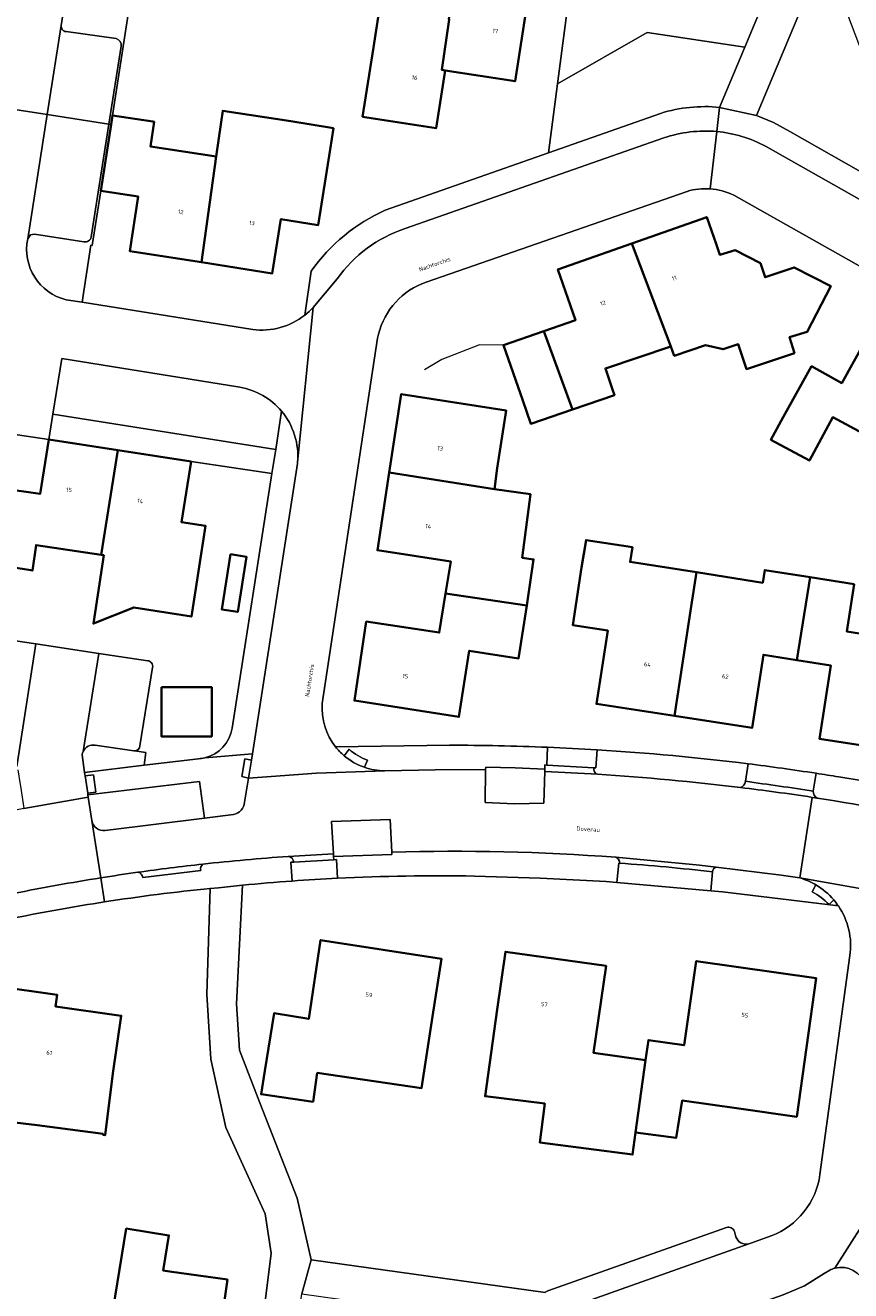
# Model space of a CAD drawing. Header units: metres. Extents: x 197700 to 204338, y 317132 to 325229.
# Tile 198 of 256: x 199360 to 199430, y 319418 to 319526. Entities that reach past the tile are written whole.
import ezdxf
from ezdxf.enums import TextEntityAlignment as Align

# ---------------------------------------------------------------- set-up
doc = ezdxf.new("R2010")
doc.units = ezdxf.units.M
for name, color, linetype, lineweight in [('B-WE-GR-BEPLANTING_CULTUUR_BODEMBEDEKKER-GV', 90, 'Continuous', 18), ('B-WE-GR-BEPLANTING_CULTUUR_HEESTERS-GV', 90, 'Continuous', 18), ('B-WE-IE-TERREINAFSCHEIDING_KUNSTMATIG_HEKWERK-G', 20, 'IE-TERREINAFSCHEIDING-KUNSTMATIG', 18), ('B-WE-OG-BEBOUWING-GV', 7, 'Continuous', 35), ('B-WE-OG-BEBOUWING-T18', 10, 'Continuous', 18), ('B-WE-OG-TERREIN_CULTUURSCHEIDING-GV', 7, 'Continuous', 18), ('B-WE-OG-TERREIN_ERF-GV', 7, 'Continuous', 18), ('B-WE-OG-TOPOGRAFIE-T18', 10, 'Continuous', 18), ('B-WE-VH-VERHARDING_ASFALT-GV', 252, 'Continuous', 18), ('B-WE-VH-VERHARDING_BEDRIJFSVLOERPLAAT-GV', 252, 'Continuous', 18), ('B-WE-VH-VERHARDING_BETONSTRAATSTEEN-GV', 252, 'Continuous', 18), ('B-WE-VH-VERHARDING_TEGEL-GV', 252, 'Continuous', 18)]:
    doc.layers.add(name, color=color, linetype=linetype, lineweight=lineweight)
doc.styles.add('NLCS-ISO-M200-T18', font='NLCS-ISO.ttf', dxfattribs={"height": 0.36})
doc.linetypes.add('IE-TERREINAFSCHEIDING-KUNSTMATIG', pattern='A,4,[82,NLCS.SHX,S=0.75,R=90,X=0,Y=0],4,-2', length=10)

msp = doc.modelspace()

# ---------------------------------------------------------------- linework, layer by layer
at = {"layer": 'B-WE-GR-BEPLANTING_CULTUUR_BODEMBEDEKKER-GV'}
for points in [[(199398.959, 319462.725), (199398.93, 319459.923), (199401.443, 319459.803), (199403.96, 319459.85), (199404.047, 319462.555), (199404.046, 319462.77), (199401.509, 319462.867), (199398.972, 319462.94)], [(199390.945, 319455.653), (199390.794, 319458.455), (199385.776, 319458.29), (199385.933, 319455.517), (199385.945, 319455.288), (199390.936, 319455.448)]]:
    msp.add_lwpolyline(points, close=True, dxfattribs=at)
for points in [[(199366.381, 319457.502), (199374.873, 319458.571), (199374.458, 319461.705), (199364.904, 319460.574), (199364.929, 319460.367)], [(199364.929, 319460.367), (199365.238, 319458.355)]]:
    msp.add_lwpolyline(points, dxfattribs=at)
msp.add_lwpolyline([(199365.238, 319458.355, 0.3888671), (199366.381, 319457.502)], format="xyb", dxfattribs=at)
at = {"layer": 'B-WE-GR-BEPLANTING_CULTUUR_HEESTERS-GV'}
for points in [[(199364.402, 319463.988), (199364.619, 319462.476), (199369.716, 319463.094), (199369.868, 319464.179), (199368.876, 319464.326)], [(199368.876, 319464.326), (199368.831, 319464.329), (199365.526, 319464.807)], [(199404.071, 319417.949), (199384.012, 319420.758), (199383.215, 319417.835), (199394.631, 319416.245), (199395.26, 319415.523), (199394.956, 319412.7), (199403.578, 319415.743)]]:
    msp.add_lwpolyline(points, dxfattribs=at)
for points in [[(199364.489, 319464.285, 0.0813272), (199364.402, 319463.988)], [(199365.526, 319464.807, 0.3393824), (199364.489, 319464.285)]]:
    msp.add_lwpolyline(points, format="xyb", dxfattribs=at)
at = {"layer": 'B-WE-IE-TERREINAFSCHEIDING_KUNSTMATIG_HEKWERK-G'}
for points in [[(199405.133, 319521.452), (199407.632, 319540.596), (199402.056, 319541.297)], [(199404.362, 319515.548), (199405.133, 319521.452)], [(199400.489, 319499.056), (199398.452, 319499.103), (199395.215, 319497.838), (199393.725, 319496.95)]]:
    msp.add_lwpolyline(points, dxfattribs=at)
at = {"layer": 'B-WE-OG-BEBOUWING-GV'}
for points in [[(199395.495, 319522.593), (199401.492, 319521.665), (199402.874, 319530.555), (199399.499, 319531.074), (199400.127, 319535.014), (199397.165, 319535.486), (199396.844, 319533.472), (199396.416, 319530.72), (199395.828, 319526.973), (199395.857, 319526.968), (199395.22, 319522.641)], [(199388.435, 319518.63), (199394.718, 319517.644), (199395.495, 319522.593), (199395.22, 319522.641), (199395.857, 319526.968), (199395.828, 319526.973), (199396.416, 319530.72), (199393.749, 319531.137), (199393.162, 319527.388), (199389.89, 319527.898), (199389.363, 319524.543)], [(199366.884, 319517.974), (199366.005, 319512.283), (199369.207, 319511.789), (199368.486, 319507.12), (199374.617, 319506.162), (199375.896, 319515.214), (199370.259, 319516.092), (199370.585, 319518.189), (199370.462, 319518.209), (199367.003, 319518.743)], [(199375.896, 319515.214), (199374.617, 319506.162), (199380.695, 319505.213), (199381.427, 319509.858), (199384.628, 319509.357), (199385.639, 319515.814), (199385.925, 319517.643), (199382.283, 319518.241), (199376.452, 319519.148), (199376.312, 319518.155)], [(199418.72, 319507.747), (199417.916, 319510.035), (199411.491, 319507.777), (199414.826, 319498.961), (199415.128, 319498.162), (199417.801, 319499.062), (199419.326, 319498.721), (199420.61, 319499.153), (199421.329, 319497.015), (199425.426, 319498.394), (199425, 319499.755), (199426.52, 319500.204), (199428.527, 319504.131), (199425.403, 319505.728), (199422.904, 319504.887), (199422.5, 319506.09), (199420.341, 319507.194), (199419.039, 319506.799)], [(199403.948, 319500.267), (199406.424, 319493.554), (199410.003, 319494.784), (199409.808, 319495.363), (199409.231, 319497.078), (199414.826, 319498.961), (199411.491, 319507.777), (199405.164, 319505.554), (199406.677, 319501.223)], [(199424.457, 319492.9), (199423.401, 319490.972), (199426.707, 319489.193), (199428.711, 319492.916), (199433.956, 319490.092), (199438.38, 319498.139), (199432.559, 319501.372), (199429.481, 319495.829), (199426.885, 319497.271)], [(199402.141, 319494.337), (199402.845, 319492.325), (199406.424, 319493.554), (199403.948, 319500.267), (199400.489, 319499.056)], [(199399.73, 319486.737), (199399.962, 319488.542), (199400.727, 319493.483), (199391.741, 319494.875), (199390.714, 319488.158)], [(199361.55, 319491.002), (199360.798, 319486.332), (199357.58, 319486.809), (199356.551, 319480.344), (199360.007, 319479.794), (199360.142, 319479.77), (199360.459, 319481.957), (199366.03, 319481.117), (199367.46, 319490.079)], [(199367.46, 319490.079), (199366.03, 319481.117), (199366.253, 319481.083), (199365.372, 319475.231), (199368.823, 319476.608), (199373.763, 319475.836), (199374.975, 319483.592), (199372.929, 319483.911), (199373.739, 319489.099)], [(199402.569, 319477.18), (199403.07, 319480.72), (199402.1, 319480.866), (199402.799, 319486.314), (199399.73, 319486.737), (199390.714, 319488.158), (199389.699, 319481.515), (199395.976, 319480.555), (199395.534, 319477.801), (199402.508, 319476.79)], [(199415.153, 319467.323), (199416.565, 319476.694), (199417.025, 319479.619), (199411.34, 319480.515), (199411.536, 319481.759), (199407.574, 319482.383), (199407.194, 319480.037), (199406.431, 319475.095), (199409.426, 319474.633), (199408.457, 319468.357)], [(199377.101, 319481.169), (199376.365, 319476.445), (199377.734, 319476.232), (199378.471, 319480.956)], [(199416.565, 319476.694), (199415.153, 319467.323), (199421.794, 319466.298), (199422.767, 319472.559), (199425.615, 319472.104), (199426.772, 319479.194), (199422.879, 319479.808), (199422.708, 319478.722), (199417.025, 319479.619)], [(199435.841, 319473.618), (199429.898, 319474.555), (199430.536, 319478.6), (199426.772, 319479.194), (199425.615, 319472.104), (199428.544, 319471.637), (199427.566, 319465.363), (199434.411, 319464.296)], [(199395.534, 319477.801), (199394.999, 319474.464), (199388.749, 319475.4), (199387.735, 319468.633), (199396.678, 319467.233), (199397.566, 319472.904), (199401.795, 319472.241), (199402.508, 319476.79)], [(199371.191, 319469.773), (199371.191, 319465.572), (199375.51, 319465.572), (199375.51, 319469.773)], [(199380.055, 319436.921), (199379.737, 319434.926), (199384.184, 319434.282), (199384.542, 319436.752), (199393.478, 319435.456), (199394.423, 319441.584), (199395.185, 319446.525), (199384.825, 319448.123), (199383.811, 319441.385), (199380.843, 319441.859)], [(199412.671, 319437.843), (199408.206, 319438.489), (199409.281, 319445.917), (199400.669, 319447.137), (199399.968, 319442.186), (199398.917, 319434.765), (199404.037, 319434.128), (199403.599, 319430.805), (199411.555, 319429.757), (199411.805, 319431.652)], [(199420.658, 319433.699), (199425.621, 319432.999), (199427.294, 319444.864), (199417.015, 319446.331), (199415.972, 319439.12), (199412.92, 319439.562), (199412.671, 319437.843), (199411.805, 319431.652), (199415.285, 319431.193), (199415.79, 319434.385)], [(199367.046, 319436.703), (199367.76, 319441.652), (199362.134, 319442.449), (199362.275, 319443.429), (199357.02, 319444.187), (199356.306, 319439.238), (199356.152, 319438.169), (199357.59, 319437.99), (199356.929, 319432.724), (199360.542, 319432.27), (199366.196, 319431.546), (199366.184, 319431.455), (199366.37, 319431.425)], [(199365.929, 319409.899), (199368.867, 319409.494), (199368.879, 319409.575), (199369.351, 319412.814), (199375.836, 319411.896), (199376.849, 319419.055), (199371.899, 319419.755), (199371.354, 319419.832), (199371.841, 319422.839), (199368.182, 319423.431), (199367.047, 319416.42), (199363.722, 319416.891), (199362.761, 319417.034), (199361.834, 319410.782), (199363.08, 319410.597), (199365.969, 319410.169)]]:
    msp.add_lwpolyline(points, close=True, dxfattribs=at)
at = {"layer": 'B-WE-OG-TERREIN_CULTUURSCHEIDING-GV'}
for points in [[(199406.939, 319561.651), (199405.727, 319564.028), (199403.58, 319562.762), (199404.566, 319557.792), (199405.394, 319551.914), (199404.685, 319550.196), (199405.118, 319547.434), (199402.319, 319545.975), (199402.056, 319541.297), (199407.632, 319540.596), (199405.133, 319521.452)], [(199405.133, 319521.452), (199412.802, 319525.848), (199421.174, 319524.591), (199425.838, 319535.741), (199421.912, 319540.686)], [(199421.174, 319524.591), (199412.802, 319525.848), (199405.133, 319521.452), (199404.362, 319515.548), (199413.947, 319518.918)], [(199419.016, 319519.433), (199421.174, 319524.591)], [(199377.906, 319495.469), (199362.669, 319497.927), (199361.898, 319493.157), (199380.985, 319490.147), (199381.496, 319493.41)]]:
    msp.add_lwpolyline(points, dxfattribs=at)
msp.add_lwpolyline([(199422.174, 319518.746), (199423.626, 319518.131), (199425.013, 319517.378), (199435.731, 319511.284), (199432.629, 319520.408), (199431.488, 319523.431), (199429.776, 319527.966), (199428.132, 319532.991)], close=True, dxfattribs=at)
for points in [[(199413.947, 319518.918, -0.1000493), (199419.016, 319519.433)], [(199381.496, 319493.41, 0.1790143), (199377.906, 319495.469)]]:
    msp.add_lwpolyline(points, format="xyb", dxfattribs=at)
at = {"layer": 'B-WE-OG-TERREIN_ERF-GV'}
for points in [[(199390.374, 319510.629), (199404.362, 319515.548), (199405.133, 319521.452), (199407.632, 319540.596), (199402.056, 319541.297), (199399.558, 319541.465), (199398.711, 319541.636), (199399.639, 319548.154), (199395.471, 319548.799), (199395.598, 319549.642), (199396.077, 319552.836), (199396.135, 319553.215), (199396.324, 319554.44), (199397.208, 319560.041), (199397.242, 319560.236), (199390.024, 319561.352), (199386.197, 319561.943), (199385.648, 319558.472), (199389.579, 319557.851), (199389.177, 319555.306), (199388.799, 319552.912), (199385.012, 319553.43), (199384.532, 319550.135)], [(199368.397, 319527.772), (199367.003, 319518.743), (199370.462, 319518.209), (199370.585, 319518.189), (199370.259, 319516.092), (199375.896, 319515.214), (199376.312, 319518.155), (199376.452, 319519.148), (199382.283, 319518.241), (199385.925, 319517.643), (199385.639, 319515.814), (199384.628, 319509.357), (199381.427, 319509.858), (199380.695, 319505.213), (199374.617, 319506.162), (199368.486, 319507.12), (199369.207, 319511.789), (199366.005, 319512.283), (199365.275, 319507.609), (199365.154, 319507.623), (199364.398, 319502.745), (199379.013, 319500.406)], [(199416.23, 319512.241), (199393.878, 319504.465)], [(199449.433, 319495.454), (199420.228, 319511.92)], [(199383.476, 319501.644), (199384.027, 319505.417)], [(199389.789, 319500), (199389.719, 319499.676), (199384.974, 319468.401)], [(199377.244, 319466.27), (199380.66, 319488.072), (199373.739, 319489.099), (199372.929, 319483.911), (199374.975, 319483.592), (199373.763, 319475.836), (199368.823, 319476.608), (199365.372, 319475.231), (199366.253, 319481.083), (199366.03, 319481.117), (199360.459, 319481.957), (199360.142, 319479.77), (199360.007, 319479.794), (199356.551, 319480.344), (199357.58, 319486.809), (199360.798, 319486.332), (199361.55, 319491.002), (199358.094, 319491.511), (199357.004, 319484.545), (199356.351, 319480.376), (199356.155, 319480.051), (199355.788, 319479.955), (199344.917, 319481.762)], [(199434.411, 319464.296), (199427.566, 319465.363), (199428.544, 319471.637), (199425.615, 319472.104), (199422.767, 319472.559), (199421.794, 319466.298), (199415.153, 319467.323), (199408.457, 319468.357), (199409.426, 319474.633), (199406.431, 319475.095), (199407.194, 319480.037), (199407.574, 319482.383), (199411.536, 319481.759), (199411.34, 319480.515), (199417.025, 319479.619), (199422.708, 319478.722), (199422.879, 319479.808), (199426.772, 319479.194), (199430.536, 319478.6), (199429.898, 319474.555), (199435.841, 319473.618)], [(199356.366, 319474.09), (199360.431, 319473.482), (199365.847, 319472.672), (199370.025, 319472.047)], [(199370.445, 319471.479), (199369.357, 319464.758)], [(199368.876, 319464.326), (199369.868, 319464.179), (199369.716, 319463.094), (199374.381, 319463.66)], [(199386.111, 319464.679), (199395.869, 319464.811)], [(199429.185, 319451.055), (199419.25, 319452.249), (199418.263, 319452.337), (199410.195, 319453.053), (199409.284, 319453.134), (199403.652, 319453.444), (199398.016, 319453.613)], [(199382.179, 319407.693), (199378.884, 319408.207), (199379.363, 319411.473), (199380.584, 319421.336), (199380.088, 319424.697), (199376.701, 319432.096), (199375.436, 319437.939), (199375.098, 319443.495), (199375.385, 319452.548)], [(199378.151, 319452.828), (199377.64, 319442.682), (199377.894, 319438.708), (199379.614, 319434.195), (199382.815, 319426.031), (199384.012, 319420.758), (199404.071, 319417.949)], [(199427.602, 319428.051), (199430.173, 319446.796)], [(199367.047, 319416.42), (199368.182, 319423.431), (199371.841, 319422.839), (199371.354, 319419.832), (199371.899, 319419.755), (199376.849, 319419.055), (199375.836, 319411.896)], [(199404.296, 319418.109), (199419.604, 319423.511)], [(199420.274, 319423.188), (199420.415, 319422.734)], [(199421.507, 319422.11), (199421.692, 319422.176), (199423.434, 319422.814)], [(199428.448, 319419.871), (199427.977, 319419.589), (199426.284, 319418.539), (199424.451, 319417.764), (199406.166, 319411.28), (199387.65, 319404.715)]]:
    msp.add_lwpolyline(points, dxfattribs=at)
for points in [[(199397.165, 319535.486), (199400.127, 319535.014), (199399.499, 319531.074), (199402.874, 319530.555), (199401.492, 319521.665), (199395.495, 319522.593), (199394.718, 319517.644), (199388.435, 319518.63), (199389.363, 319524.543), (199389.89, 319527.898), (199393.162, 319527.388), (199393.749, 319531.137), (199396.416, 319530.72), (199396.844, 319533.472)], [(199411.491, 319507.777), (199417.916, 319510.035), (199418.72, 319507.747), (199419.039, 319506.799), (199420.341, 319507.194), (199422.5, 319506.09), (199422.904, 319504.887), (199425.403, 319505.728), (199428.527, 319504.131), (199426.52, 319500.204), (199425, 319499.755), (199425.426, 319498.394), (199421.329, 319497.015), (199420.61, 319499.153), (199419.326, 319498.721), (199417.801, 319499.062), (199415.128, 319498.162), (199414.826, 319498.961), (199409.231, 319497.078), (199409.808, 319495.363), (199410.003, 319494.784), (199406.424, 319493.554), (199402.845, 319492.325), (199402.141, 319494.337), (199400.489, 319499.056), (199403.948, 319500.267), (199406.677, 319501.223), (199405.164, 319505.554)], [(199433.956, 319490.092), (199428.711, 319492.916), (199426.707, 319489.193), (199423.401, 319490.972), (199424.457, 319492.9), (199426.885, 319497.271), (199429.481, 319495.829), (199432.559, 319501.372), (199438.38, 319498.139), (199444.367, 319494.814), (199441.295, 319489.269), (199443.898, 319487.823), (199441.471, 319483.452), (199440.382, 319481.63), (199436.938, 319483.484), (199437.521, 319484.567), (199439.026, 319487.277)], [(199399.73, 319486.737), (199402.799, 319486.314), (199402.1, 319480.866), (199403.07, 319480.72), (199402.569, 319477.18), (199402.508, 319476.79), (199401.795, 319472.241), (199397.566, 319472.904), (199396.678, 319467.233), (199387.735, 319468.633), (199388.749, 319475.4), (199394.999, 319474.464), (199395.534, 319477.801), (199395.976, 319480.555), (199389.699, 319481.515), (199390.714, 319488.158), (199391.741, 319494.875), (199400.727, 319493.483), (199399.962, 319488.542)], [(199376.365, 319476.445), (199377.101, 319481.169), (199378.471, 319480.956), (199377.734, 319476.232)], [(199371.191, 319469.773), (199375.51, 319469.773), (199375.51, 319465.572), (199371.191, 319465.572)], [(199379.737, 319434.926), (199380.055, 319436.921), (199380.843, 319441.859), (199383.811, 319441.385), (199384.825, 319448.123), (199395.185, 319446.525), (199394.423, 319441.584), (199393.478, 319435.456), (199384.542, 319436.752), (199384.184, 319434.282)], [(199412.671, 319437.843), (199412.92, 319439.562), (199415.972, 319439.12), (199417.015, 319446.331), (199427.294, 319444.864), (199425.621, 319432.999), (199420.658, 319433.699), (199415.79, 319434.385), (199415.285, 319431.193), (199411.805, 319431.652), (199411.555, 319429.757), (199403.599, 319430.805), (199404.037, 319434.128), (199398.917, 319434.765), (199399.968, 319442.186), (199400.669, 319447.137), (199409.281, 319445.917), (199408.206, 319438.489)], [(199356.306, 319439.238), (199357.02, 319444.187), (199362.275, 319443.429), (199362.134, 319442.449), (199367.76, 319441.652), (199367.046, 319436.703), (199366.37, 319431.425), (199366.184, 319431.455), (199366.196, 319431.546), (199360.542, 319432.27), (199356.929, 319432.724), (199357.59, 319437.99), (199356.152, 319438.169)]]:
    msp.add_lwpolyline(points, close=True, dxfattribs=at)
for points in [[(199418.198, 319512.445, 0.0871991), (199416.23, 319512.241)], [(199420.228, 319511.92, 0.0923139), (199418.198, 319512.445)], [(199384.027, 319505.417, -0.1325943), (199390.374, 319510.629)], [(199393.878, 319504.465, 0.2555731), (199389.789, 319500)], [(199379.013, 319500.406, 0.2006728), (199383.476, 319501.644)], [(199370.025, 319472.047, -0.4411017), (199370.445, 319471.479)], [(199384.974, 319468.401, 0.1878375), (199386.111, 319464.679)], [(199374.901, 319463.73, 0.3123037), (199377.244, 319466.27)], [(199369.357, 319464.758, -0.3915031), (199368.876, 319464.326)], [(199395.869, 319464.811, -0.0102242), (199404.273, 319464.641)], [(199404.273, 319464.641, -0.0052158), (199408.519, 319464.425)], [(199408.519, 319464.425, -0.0157411), (199421.444, 319463.225)], [(199374.381, 319463.66, 0.0425719), (199374.901, 319463.73)], [(199421.444, 319463.225, -0.0071134), (199427.271, 319462.414)], [(199427.271, 319462.414, -0.0021878), (199429.217, 319462.105)], [(199429.217, 319462.105, -0.0162845), (199440.456, 319460.003)], [(199386.274, 319453.422, 0.0052151), (199382.395, 319453.186)], [(199398.016, 319453.613, 0.0167729), (199386.274, 319453.422)], [(199375.385, 319452.548, 0.0136143), (199366.311, 319451.398)], [(199382.395, 319453.186, 0.0060435), (199378.151, 319452.828)], [(199366.311, 319451.398, 0.0115409), (199358.621, 319450.03)], [(199430.173, 319446.796, 0.1873617), (199429.185, 319451.055)], [(199423.434, 319422.814, 0.2737466), (199427.602, 319428.051)], [(199419.604, 319423.511, -0.4258229), (199420.274, 319423.188)], [(199420.415, 319422.734, 0.3952664), (199421.507, 319422.11)], [(199428.881, 319420.035, 0.0528504), (199428.448, 319419.871)], [(199431.474, 319418.631, 0.3938051), (199428.881, 319420.035)], [(199404.071, 319417.949, -0.1469397), (199404.296, 319418.109)]]:
    msp.add_lwpolyline(points, format="xyb", dxfattribs=at)
at = {"layer": 'B-WE-VH-VERHARDING_ASFALT-GV'}
for points in [[(199404.047, 319462.555), (199403.96, 319459.85), (199401.443, 319459.803), (199398.93, 319459.923), (199398.959, 319462.725), (199394.642, 319462.714), (199390.327, 319462.63), (199384.488, 319462.418), (199378.663, 319461.986), (199378.302, 319459.943)], [(199365.993, 319453.458), (199365.238, 319458.355), (199364.929, 319460.367), (199359.418, 319459.399), (199355.045, 319458.554), (199354.114, 319458.349), (199350.023, 319457.447)], [(199410.113, 319455.223), (199417.288, 319454.552), (199418.71, 319454.377), (199424.288, 319453.688), (199425.09, 319453.569), (199425.892, 319453.447), (199426.954, 319460.351)], [(199427.372, 319460.287), (199426.954, 319460.351), (199425.892, 319453.447), (199433.616, 319452.091), (199441.28, 319450.426), (199449.097, 319448.343), (199456.842, 319446.003), (199460.97, 319444.712)], [(199377.369, 319458.891), (199374.873, 319458.571), (199366.381, 319457.502)], [(199365.238, 319458.355), (199365.993, 319453.458)], [(199385.933, 319455.517), (199385.776, 319458.29), (199390.794, 319458.455), (199390.945, 319455.653)], [(199376.074, 319452.615), (199375.385, 319452.548), (199375.098, 319443.495), (199375.436, 319437.939), (199376.701, 319432.096), (199380.088, 319424.697), (199380.584, 319421.336), (199379.363, 319411.473)], [(199379.363, 319411.473), (199382.218, 319411.061), (199383.215, 319417.835), (199384.012, 319420.758), (199382.815, 319426.031), (199379.614, 319434.195), (199377.894, 319438.708), (199377.64, 319442.682), (199378.151, 319452.828)]]:
    msp.add_lwpolyline(points, dxfattribs=at)
for points in [[(199408.563, 319462.323, 0.0056968), (199404.047, 319462.555)], [(199420.798, 319461.196, 0.0149283), (199408.563, 319462.323)], [(199423.824, 319460.804, 0.003816), (199420.798, 319461.196)], [(199378.302, 319459.943, -0.3642214), (199377.369, 319458.891)], [(199426.954, 319460.351, 0.0041587), (199423.824, 319460.804)], [(199439.48, 319458.007, 0.0160145), (199427.372, 319460.287)], [(199366.381, 319457.502, -0.3888671), (199365.238, 319458.355)], [(199382.06, 319455.288, -0.0053881), (199385.933, 319455.517)], [(199390.945, 319455.653, -0.0259841), (199410.113, 319455.223)], [(199369.184, 319453.936, -0.0076451), (199374.754, 319454.633)], [(199374.754, 319454.633, -0.0100339), (199382.06, 319455.288)], [(199358.53, 319452.115, -0.0102509), (199365.993, 319453.458)], [(199365.993, 319453.458, -0.0042451), (199369.184, 319453.936)], [(199378.151, 319452.828, 0.0031886), (199376.074, 319452.615)]]:
    msp.add_lwpolyline(points, format="xyb", dxfattribs=at)
at = {"layer": 'B-WE-VH-VERHARDING_BEDRIJFSVLOERPLAAT-GV'}
for points in [[(199378.903, 319463.532), (199378.347, 319463.635), (199378.083, 319462.132), (199378.663, 319461.986)], [(199364.663, 319462.185), (199364.886, 319460.696), (199365.591, 319460.785), (199365.383, 319462.292)]]:
    msp.add_lwpolyline(points, close=True, dxfattribs=at)
at = {"layer": 'B-WE-VH-VERHARDING_BETONSTRAATSTEEN-GV'}
for points in [[(199308.357, 319529.716), (199308.236, 319524.706), (199311.147, 319524.294), (199332.499, 319520.855), (199332.862, 319520.96), (199333.053, 319521.288), (199333.17, 319521.808), (199333.406, 319522.309), (199333.864, 319522.621), (199340.708, 319524.863), (199341.965, 319525.113), (199343.248, 319525.117), (199354.888, 319523.262), (199354.454, 319519.878), (199356.387, 319519.596), (199361.416, 319518.819), (199362.614, 319526.453), (199363.929, 319534.827)], [(199359.745, 319508.171), (199361.416, 319518.819), (199356.387, 319519.596), (199354.542, 319507.42), (199353.46, 319500.816), (199350.025, 319501.324)], [(199361.416, 319518.819), (199359.745, 319508.171), (199359.991, 319508.504), (199360.324, 319508.569), (199364.56, 319507.925)], [(199365.181, 319508.338), (199366.693, 319518.004), (199361.416, 319518.819)], [(199418.773, 319517.357), (199418.198, 319512.445)], [(199418.198, 319512.445), (199418.773, 319517.357)], [(199414.24, 319516.81), (199392.062, 319509.052)], [(199461.7, 319495.467), (199460.613, 319495.542), (199459.174, 319495.818), (199457.821, 319496.38), (199422.956, 319516.102)], [(199393.878, 319504.465), (199416.23, 319512.241)], [(199420.228, 319511.92), (199449.433, 319495.454), (199457.691, 319490.799), (199457.851, 319490.756), (199458.017, 319490.714), (199458.122, 319490.689), (199458.233, 319490.664)], [(199386.254, 319504.76), (199384.193, 319502.308), (199382.854, 319489.052), (199382.842, 319488.934), (199378.987, 319464.075), (199378.903, 319463.532), (199378.663, 319461.986), (199384.488, 319462.418), (199390.327, 319462.63)], [(199379.013, 319500.406), (199364.398, 319502.745), (199363.037, 319502.953)], [(199382.854, 319489.052), (199384.193, 319502.308), (199383.847, 319501.961), (199383.476, 319501.644)], [(199384.974, 319468.401), (199389.719, 319499.676), (199389.789, 319500)], [(199357.004, 319484.545), (199358.094, 319491.511), (199361.55, 319491.002), (199361.898, 319493.157), (199362.669, 319497.927), (199377.906, 319495.469)], [(199358.809, 319463.003), (199360.431, 319473.482), (199356.366, 319474.09)], [(199364.489, 319464.285), (199365.847, 319472.672), (199360.431, 319473.482), (199358.809, 319463.003)], [(199370.025, 319472.047), (199365.847, 319472.672), (199364.489, 319464.285)], [(199369.357, 319464.758), (199370.445, 319471.479)], [(199365.526, 319464.807), (199368.831, 319464.329), (199368.876, 319464.326)], [(199387.274, 319464.464), (199386.839, 319463.92)], [(199404.273, 319464.641), (199404.197, 319463.12), (199408.229, 319462.887), (199408.414, 319462.869), (199408.519, 319464.425)], [(199358.904, 319462.711), (199359.102, 319461.462), (199359.124, 319461.321), (199359.356, 319459.803), (199359.418, 319459.399), (199364.929, 319460.367), (199364.904, 319460.574), (199364.886, 319460.696), (199364.663, 319462.185), (199364.619, 319462.476), (199364.402, 319463.988)], [(199388.583, 319462.922), (199388.841, 319463.54)], [(199408.229, 319462.887), (199404.197, 319463.12), (199404.05, 319463.129), (199404.046, 319462.77), (199404.047, 319462.555)], [(199421.444, 319463.225), (199421.227, 319461.727)], [(199427.037, 319460.893), (199427.271, 319462.414)], [(199426.954, 319460.351), (199427.372, 319460.287)], [(199382.534, 319454.804), (199385.96, 319455.009), (199385.945, 319455.288), (199385.933, 319455.517)], [(199385.96, 319455.009), (199382.534, 319454.804), (199382.292, 319454.789), (199382.395, 319453.186)], [(199386.274, 319453.422), (199386.182, 319455.022), (199385.96, 319455.009)], [(199418.71, 319454.377), (199417.288, 319454.552), (199410.113, 319455.223)], [(199410.432, 319454.712), (199410.367, 319454.709), (199410.195, 319453.053), (199418.263, 319452.337), (199418.404, 319453.976)], [(199369.599, 319453.498), (199374.566, 319454.097)], [(199441.28, 319450.426), (199433.616, 319452.091), (199425.892, 319453.447)], [(199427.262, 319452.853), (199426.934, 319452.275)], [(199428.392, 319451.17), (199428.795, 319451.565)], [(199430.173, 319446.796), (199427.602, 319428.051)], [(199428.881, 319420.035), (199432.45, 319425.619), (199432.435, 319425.886), (199432.812, 319428.863), (199432.816, 319428.889), (199434.736, 319442.661), (199434.75, 319442.759), (199435.24, 319446.27)], [(199458.429, 319409.239), (199459.197, 319406.934), (199465.849, 319409.255), (199464.709, 319412.452), (199463.776, 319415.07), (199462.477, 319418.716), (199459.893, 319417.817), (199457.313, 319416.92), (199450.073, 319418.682), (199447.312, 319419.075), (199444.457, 319419.482), (199441.938, 319419.84), (199439.37, 319420.206), (199436.591, 319420.602), (199436.616, 319420.778), (199433.786, 319423.319), (199433.17, 319423.98), (199432.672, 319424.735), (199432.468, 319425.293), (199432.45, 319425.619), (199428.881, 319420.035)], [(199419.604, 319423.511), (199404.296, 319418.109)], [(199420.415, 319422.734), (199420.274, 319423.188)], [(199403.578, 319415.743), (199404.468, 319416.059), (199421.507, 319422.11)], [(199423.434, 319422.814), (199421.692, 319422.176), (199421.507, 319422.11), (199404.468, 319416.059), (199406.166, 319411.28), (199424.451, 319417.764), (199426.284, 319418.539), (199427.977, 319419.589), (199428.448, 319419.871)]]:
    msp.add_lwpolyline(points, dxfattribs=at)
for points in [[(199418.773, 319517.357, 0.105701), (199414.24, 319516.81)], [(199422.956, 319516.102, 0.1009979), (199418.773, 319517.357)], [(199416.23, 319512.241, -0.0871991), (199418.198, 319512.445)], [(199418.198, 319512.445, -0.0923139), (199420.228, 319511.92)], [(199392.062, 319509.052, 0.1570289), (199386.254, 319504.76)], [(199363.037, 319502.953, -0.4033728), (199359.745, 319508.171)], [(199364.56, 319507.925, 0.4429155), (199365.181, 319508.338)], [(199389.789, 319500, -0.2555731), (199393.878, 319504.465)], [(199383.476, 319501.644, -0.2006728), (199379.013, 319500.406)], [(199377.906, 319495.469, -0.1790143), (199381.496, 319493.41)], [(199381.496, 319493.41, -0.1987245), (199382.854, 319489.052)], [(199370.445, 319471.479, 0.4411017), (199370.025, 319472.047)], [(199386.111, 319464.679, -0.1878375), (199384.974, 319468.401)], [(199364.402, 319463.988, -0.0813272), (199364.489, 319464.285)], [(199364.489, 319464.285, -0.3393824), (199365.526, 319464.807)], [(199368.876, 319464.326, 0.3915031), (199369.357, 319464.758)], [(199386.839, 319463.92, -0.0491129), (199386.111, 319464.679)], [(199388.841, 319463.54, -0.0853403), (199387.274, 319464.464)], [(199408.519, 319464.425, 0.0052158), (199404.273, 319464.641)], [(199386.839, 319463.92, 0.0944438), (199388.583, 319462.922)], [(199388.583, 319462.922, -0.0944438), (199386.839, 319463.92)], [(199427.271, 319462.414, 0.0071134), (199421.444, 319463.225)], [(199390.327, 319462.63, -0.0829325), (199388.583, 319462.922)], [(199404.047, 319462.555, -0.0056968), (199408.563, 319462.323)], [(199408.563, 319462.323, -0.3940307), (199408.229, 319462.887)], [(199421.227, 319461.727, -0.3036242), (199420.798, 319461.196)], [(199420.798, 319461.196, -0.003816), (199423.824, 319460.804)], [(199427.037, 319460.893, 0.0012523), (199421.227, 319461.727)], [(199421.227, 319461.727, -0.0012523), (199427.037, 319460.893)], [(199427.372, 319460.287, -0.2963951), (199427.037, 319460.893)], [(199423.824, 319460.804, -0.0041587), (199426.954, 319460.351)], [(199385.933, 319455.517, 0.0053881), (199382.06, 319455.288)], [(199374.754, 319454.633, 0.0076451), (199369.184, 319453.936)], [(199374.566, 319454.097, -0.2783337), (199374.754, 319454.633)], [(199382.06, 319455.288, -0.3694693), (199382.534, 319454.804)], [(199410.113, 319455.223, -0.348962), (199410.432, 319454.712)], [(199418.404, 319453.976, 0.0110831), (199410.432, 319454.712)], [(199410.432, 319454.712, -0.0110831), (199418.404, 319453.976)], [(199418.404, 319453.976, -0.2826595), (199418.71, 319454.377)], [(199369.184, 319453.936, -0.3222599), (199369.599, 319453.498)], [(199382.395, 319453.186, -0.0052151), (199386.274, 319453.422)], [(199425.892, 319453.447, -0.0622678), (199427.262, 319452.853)], [(199426.934, 319452.275, -0.0675609), (199428.392, 319451.17)], [(199427.262, 319452.853, -0.083567), (199428.795, 319451.565)], [(199428.795, 319451.565, 0.083567), (199427.262, 319452.853)], [(199428.795, 319451.565, -0.0267831), (199429.185, 319451.055)], [(199429.185, 319451.055, -0.1873617), (199430.173, 319446.796)], [(199427.602, 319428.051, -0.2737466), (199423.434, 319422.814)], [(199420.274, 319423.188, 0.4258229), (199419.604, 319423.511)], [(199421.507, 319422.11, -0.3952664), (199420.415, 319422.734)], [(199428.448, 319419.871, -0.0528504), (199428.881, 319420.035)], [(199428.881, 319420.035, -0.3938051), (199431.474, 319418.631)], [(199404.296, 319418.109, 0.1469397), (199404.071, 319417.949)]]:
    msp.add_lwpolyline(points, format="xyb", dxfattribs=at)
msp.add_lwpolyline([(199373.739, 319489.099), (199380.66, 319488.072), (199380.985, 319490.147), (199361.898, 319493.157), (199361.55, 319491.002), (199367.46, 319490.079)], close=True, dxfattribs=at)
at = {"layer": 'B-WE-VH-VERHARDING_TEGEL-GV'}
for points in [[(199470.086, 319552.277), (199428.502, 319536.753), (199425.838, 319535.741), (199421.174, 319524.591), (199419.016, 319519.433), (199422.174, 319518.746), (199428.132, 319532.991), (199428.258, 319533.292), (199428.527, 319533.393), (199472.049, 319549.673), (199477.669, 319550.647), (199480.971, 319550.698), (199494.317, 319550.609), (199498.025, 319550.565), (199501.728, 319550.361)], [(199367.003, 319518.743), (199368.397, 319527.772), (199364.665, 319528.366), (199365.668, 319534.668), (199363.929, 319534.827), (199362.614, 319526.453)], [(199362.614, 319526.453), (199361.416, 319518.819), (199366.693, 319518.004), (199367.735, 319524.666)], [(199363.027, 319525.914), (199367.325, 319525.316)], [(199367.325, 319525.316), (199363.027, 319525.914)], [(199367.735, 319524.666), (199366.693, 319518.004), (199366.884, 319517.974), (199367.003, 319518.743)], [(199435.731, 319511.284), (199425.013, 319517.378), (199423.626, 319518.131), (199422.174, 319518.746), (199419.016, 319519.433), (199418.773, 319517.357)], [(199418.773, 319517.357), (199419.016, 319519.433)], [(199413.947, 319518.918), (199404.362, 319515.548)], [(199366.005, 319512.283), (199366.884, 319517.974), (199366.693, 319518.004), (199365.181, 319508.338)], [(199392.062, 319509.052), (199414.24, 319516.81)], [(199422.956, 319516.102), (199457.821, 319496.38), (199459.174, 319495.818), (199460.613, 319495.542), (199461.7, 319495.467)], [(199404.362, 319515.548), (199390.374, 319510.629)], [(199363.037, 319502.953), (199364.398, 319502.745), (199365.154, 319507.623), (199365.275, 319507.609), (199366.005, 319512.283)], [(199364.56, 319507.925), (199360.324, 319508.569), (199359.991, 319508.504), (199359.745, 319508.171)], [(199384.027, 319505.417), (199383.476, 319501.644), (199383.847, 319501.961), (199384.193, 319502.308), (199386.254, 319504.76)], [(199381.496, 319493.41), (199380.985, 319490.147)], [(199380.985, 319490.147), (199380.66, 319488.072), (199377.244, 319466.27)], [(199374.901, 319463.73), (199378.987, 319464.075), (199382.842, 319488.934), (199382.854, 319489.052)], [(199395.869, 319464.811), (199386.111, 319464.679)], [(199386.839, 319463.92), (199387.274, 319464.464)], [(199390.327, 319462.63), (199394.642, 319462.714), (199398.959, 319462.725), (199398.972, 319462.94), (199401.509, 319462.867), (199404.046, 319462.77), (199404.05, 319463.129), (199404.197, 319463.12), (199404.273, 319464.641)], [(199408.519, 319464.425), (199408.414, 319462.869), (199408.229, 319462.887)], [(199374.381, 319463.66), (199369.716, 319463.094), (199364.619, 319462.476), (199364.663, 319462.185), (199365.383, 319462.292), (199365.591, 319460.785), (199364.886, 319460.696), (199364.904, 319460.574), (199374.458, 319461.705), (199374.873, 319458.571), (199377.369, 319458.891)], [(199378.302, 319459.943), (199378.663, 319461.986), (199378.083, 319462.132), (199378.347, 319463.635), (199378.903, 319463.532), (199378.987, 319464.075), (199374.901, 319463.73)], [(199388.841, 319463.54), (199388.583, 319462.922)], [(199421.227, 319461.727), (199421.444, 319463.225)], [(199427.271, 319462.414), (199427.037, 319460.893)], [(199390.945, 319455.653), (199390.936, 319455.448), (199385.945, 319455.288)], [(199382.395, 319453.186), (199382.292, 319454.789), (199382.534, 319454.804)], [(199385.945, 319455.288), (199385.96, 319455.009), (199386.182, 319455.022), (199386.274, 319453.422)], [(199398.016, 319453.613), (199403.652, 319453.444), (199409.284, 319453.134), (199410.195, 319453.053), (199410.367, 319454.709), (199410.432, 319454.712)], [(199425.892, 319453.447), (199425.09, 319453.569), (199424.288, 319453.688), (199418.71, 319454.377)], [(199365.993, 319453.458), (199366.311, 319451.398)], [(199366.311, 319451.398), (199365.993, 319453.458)], [(199374.566, 319454.097), (199369.599, 319453.498)], [(199418.404, 319453.976), (199418.263, 319452.337), (199419.25, 319452.249), (199429.185, 319451.055)], [(199375.385, 319452.548), (199376.074, 319452.615)], [(199426.934, 319452.275), (199427.262, 319452.853)], [(199428.795, 319451.565), (199428.392, 319451.17)]]:
    msp.add_lwpolyline(points, dxfattribs=at)
for points in [[(199362.614, 319526.453, 0.4256996), (199363.027, 319525.914)], [(199363.027, 319525.914, -0.4256996), (199362.614, 319526.453)], [(199367.325, 319525.316, -0.3972298), (199367.735, 319524.666)], [(199367.735, 319524.666, 0.3972298), (199367.325, 319525.316)], [(199419.016, 319519.433, 0.1000493), (199413.947, 319518.918)], [(199414.24, 319516.81, -0.105701), (199418.773, 319517.357)], [(199418.773, 319517.357, -0.1009979), (199422.956, 319516.102)], [(199390.374, 319510.629, 0.1325943), (199384.027, 319505.417)], [(199386.254, 319504.76, -0.1570289), (199392.062, 319509.052)], [(199359.745, 319508.171, 0.4033728), (199363.037, 319502.953)], [(199365.181, 319508.338, -0.4429155), (199364.56, 319507.925)], [(199382.854, 319489.052, 0.1987245), (199381.496, 319493.41)], [(199377.244, 319466.27, -0.3123037), (199374.901, 319463.73)], [(199386.111, 319464.679, 0.0491129), (199386.839, 319463.92)], [(199387.274, 319464.464, 0.0853403), (199388.841, 319463.54)], [(199404.273, 319464.641, 0.0102242), (199395.869, 319464.811)], [(199421.444, 319463.225, 0.0157411), (199408.519, 319464.425)], [(199374.901, 319463.73, -0.0425719), (199374.381, 319463.66)], [(199388.583, 319462.922, 0.0829325), (199390.327, 319462.63)], [(199408.229, 319462.887, 0.3940307), (199408.563, 319462.323)], [(199408.563, 319462.323, -0.0149283), (199420.798, 319461.196)], [(199429.217, 319462.105, 0.0021878), (199427.271, 319462.414)], [(199440.456, 319460.003, 0.0162845), (199429.217, 319462.105)], [(199420.798, 319461.196, 0.3036242), (199421.227, 319461.727)], [(199427.037, 319460.893, 0.2963951), (199427.372, 319460.287)], [(199377.369, 319458.891, 0.3642214), (199378.302, 319459.943)], [(199427.372, 319460.287, -0.0160145), (199439.48, 319458.007)], [(199410.113, 319455.223, 0.0259841), (199390.945, 319455.653)], [(199374.754, 319454.633, 0.2783337), (199374.566, 319454.097)], [(199382.06, 319455.288, 0.0100339), (199374.754, 319454.633)], [(199382.534, 319454.804, 0.3694693), (199382.06, 319455.288)], [(199410.432, 319454.712, 0.348962), (199410.113, 319455.223)], [(199418.71, 319454.377, 0.2826595), (199418.404, 319453.976)], [(199365.993, 319453.458, 0.0102509), (199358.53, 319452.115)], [(199369.184, 319453.936, 0.0042451), (199365.993, 319453.458)], [(199369.599, 319453.498, 0.3222599), (199369.184, 319453.936)], [(199386.274, 319453.422, -0.0167729), (199398.016, 319453.613)], [(199427.262, 319452.853, 0.0622678), (199425.892, 319453.447)], [(199366.311, 319451.398, -0.0136143), (199375.385, 319452.548)], [(199376.074, 319452.615, -0.0031886), (199378.151, 319452.828)], [(199378.151, 319452.828, -0.0060435), (199382.395, 319453.186)], [(199428.392, 319451.17, 0.0675609), (199426.934, 319452.275)], [(199358.621, 319450.03, -0.0115409), (199366.311, 319451.398)], [(199429.185, 319451.055, 0.0267831), (199428.795, 319451.565)]]:
    msp.add_lwpolyline(points, format="xyb", dxfattribs=at)

# ---------------------------------------------------------------- texts
at = {"layer": 'B-WE-OG-BEBOUWING-T18', "style": 'NLCS-ISO-M200-T18'}
for s, rotation, p in [('17', 351.2, (199399.799, 319525.975)), ('16', 351.1, (199392.884, 319521.981)), ('12', 351.2, (199372.85, 319510.487)), ('13', 351.2, (199378.953, 319509.533)), ('11', 19.3, (199415.126, 319504.815)), ('12', 19.3, (199409.015, 319502.667)), ('13', 351.4, (199395.078, 319490.236)), ('15', 351.2, (199363.285, 319486.682)), ('14', 351.2, (199369.38, 319485.731)), ('14', 351.4, (199394.057, 319483.555)), ('64', 351.3, (199412.831, 319471.729)), ('15', 351.5, (199392.094, 319470.729)), ('62', 351.3, (199419.5, 319470.699)), ('59', 351.3, (199388.978, 319443.435)), ('57', 352, (199403.996, 319442.626)), ('55', 351.9, (199421.172, 319441.697)), ('61', 352, (199361.587, 319438.487))]:
    msp.add_text(s, height=0.36, rotation=rotation, dxfattribs=at).set_placement(p, align=Align.MIDDLE)
at = {"layer": 'B-WE-OG-TOPOGRAFIE-T18', "style": 'NLCS-ISO-M200-T18'}
for s, rotation, p in [('Nachtorchis', 19.2, (199394.6, 319506.003)), ('Nachtorchis', 81.3, (199383.883, 319470.368)), ('Doverau', 356.5, (199407.75, 319457.624))]:
    msp.add_text(s, height=0.36, rotation=rotation, dxfattribs=at).set_placement(p, align=Align.MIDDLE)

doc.saveas('drawing.dxf')
